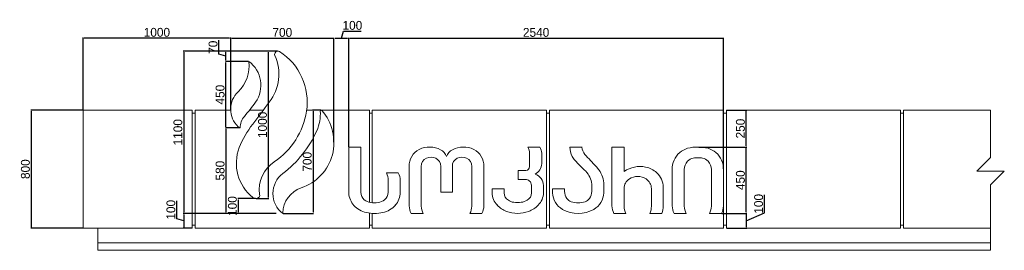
# Model space of a CAD drawing. Header units: feet. Extents: x 1858128 to 1982678, y 4638096 to 4671392.
# Tile 11 of 17: x 1960229 to 1966902, y 4662680 to 4664242. Entities that reach past the tile are written whole.
import ezdxf

# ---------------------------------------------------------------- set-up
doc = ezdxf.new("R2010")
doc.units = ezdxf.units.FT
doc.header["$MEASUREMENT"] = 0
doc.header["$PDMODE"] = 98
doc.header["$PDSIZE"] = 0.3
doc.styles.get("Standard").update_dxf_attribs({"font": 'ACADNUSX.TTF'})
doc.dimstyles.new('ISO-25', dxfattribs={"dimscale": 7, "dimtxt": 20, "dimasz": 2.5, "dimexe": 1.25, "dimexo": 0.625, "dimgap": 3, "dimtad": 1, "dimdec": 0, "dimtxsty": 'Standard', "dimcen": 2.5, "dimadec": 0, "dimazin": 0, "dimtfac": 1, "dimtdec": 0, "dimtmove": 0, "dimatfit": 3, "dimfxl": 1.25, "dimarcsym": 0})

# ---------------------------------------------------------------- blocks, each defined once
blk = doc.blocks.new('*D5886')
at = {"color": 0, "lineweight": -2, "transparency": 16777216}
for p, q in [((1960656.8, 4663629.6), (1960303.4, 4663629.6)), ((1960307.1, 4663622.1), (1960307.1, 4662837.1)), ((1960656.8, 4662829.6), (1960303.4, 4662829.6))]:
    blk.add_line(p, q, dxfattribs=at)
at = {"color": 0, "lineweight": 0, "transparency": 16777216}
for points in [[(1960305.9, 4663622.1), (1960308.4, 4663622.1), (1960307.1, 4663629.6)], [(1960305.9, 4662837.1), (1960308.4, 4662837.1), (1960307.1, 4662829.6)]]:
    blk.add_solid(points, dxfattribs=at)
at = {"layer": 'Defpoints', "color": 0, "lineweight": 0, "transparency": 16777216}
for p in [(1960658.7, 4663629.6), (1960307.1, 4662829.6), (1960658.7, 4662829.6)]:
    blk.add_point(p, dxfattribs=at)
at = {"color": 0, "lineweight": 5, "transparency": 16777216, "insert": (1960267.7, 4663229.6), "char_height": 60, "attachment_point": 5, "rotation": 90}
blk.add_mtext('800', dxfattribs=at)
blk = doc.blocks.new('*D5872')
at = {"color": 0, "lineweight": -2, "transparency": 16777216}
for p, q in [((1964832.3, 4663379.6), (1965156.6, 4663379.6)), ((1965152.8, 4662937.1), (1965152.8, 4663372.1)), ((1964988, 4662929.6), (1965156.6, 4662929.6))]:
    blk.add_line(p, q, dxfattribs=at)
at = {"color": 0, "lineweight": 0, "transparency": 16777216}
for points in [[(1965151.6, 4663372.1), (1965154.1, 4663372.1), (1965152.8, 4663379.6)], [(1965151.6, 4662937.1), (1965154.1, 4662937.1), (1965152.8, 4662929.6)]]:
    blk.add_solid(points, dxfattribs=at)
at = {"layer": 'Defpoints', "color": 0, "lineweight": 0, "transparency": 16777216}
for p in [(1964830.4, 4663379.6), (1965152.8, 4663379.6), (1964986.2, 4662929.6)]:
    blk.add_point(p, dxfattribs=at)
at = {"color": 0, "lineweight": 5, "transparency": 16777216, "insert": (1965113.4, 4663154.6), "char_height": 60, "attachment_point": 5, "rotation": 90}
blk.add_mtext('450', dxfattribs=at)
blk = doc.blocks.new('*D5873')
at = {"color": 0, "lineweight": -2, "transparency": 16777216}
for p, q in [((1965276.5, 4662934.1), (1965276.5, 4663055.2)), ((1965010.5, 4662929.6), (1965156.6, 4662929.6)), ((1965152.8, 4662879.6), (1965276.5, 4662934.1)), ((1965152.8, 4662922.1), (1965152.8, 4662837.1)), ((1965020.6, 4662829.6), (1965156.6, 4662829.6))]:
    blk.add_line(p, q, dxfattribs=at)
at = {"color": 0, "lineweight": 0, "transparency": 16777216}
for points in [[(1965151.6, 4662922.1), (1965154.1, 4662922.1), (1965152.8, 4662929.6)], [(1965151.6, 4662837.1), (1965154.1, 4662837.1), (1965152.8, 4662829.6)]]:
    blk.add_solid(points, dxfattribs=at)
at = {"layer": 'Defpoints', "color": 0, "lineweight": 0, "transparency": 16777216}
for p in [(1965008.7, 4662929.6), (1965018.7, 4662829.6), (1965152.8, 4662829.6)]:
    blk.add_point(p, dxfattribs=at)
at = {"color": 0, "lineweight": 5, "transparency": 16777216, "insert": (1965237, 4662994.6), "char_height": 60, "attachment_point": 5, "rotation": 90}
blk.add_mtext('100', dxfattribs=at)
blk = doc.blocks.new('*D5874')
at = {"color": 0, "lineweight": -2, "transparency": 16777216}
for p, q in [((1965020.6, 4663629.6), (1965156.6, 4663629.6)), ((1965152.8, 4663387.1), (1965152.8, 4663622.1)), ((1964832.3, 4663379.6), (1965156.6, 4663379.6))]:
    blk.add_line(p, q, dxfattribs=at)
at = {"color": 0, "lineweight": 0, "transparency": 16777216}
for points in [[(1965151.6, 4663622.1), (1965154.1, 4663622.1), (1965152.8, 4663629.6)], [(1965151.6, 4663387.1), (1965154.1, 4663387.1), (1965152.8, 4663379.6)]]:
    blk.add_solid(points, dxfattribs=at)
at = {"layer": 'Defpoints', "color": 0, "lineweight": 0, "transparency": 16777216}
for p in [(1965018.7, 4663629.6), (1965152.8, 4663629.6), (1964830.4, 4663379.6)]:
    blk.add_point(p, dxfattribs=at)
at = {"color": 0, "lineweight": 5, "transparency": 16777216, "insert": (1965113.4, 4663504.6), "char_height": 60, "attachment_point": 5, "rotation": 90}
blk.add_mtext('250', dxfattribs=at)
blk = doc.blocks.new('*D5875')
at = {"color": 0, "lineweight": -2, "transparency": 16777216}
for p, q in [((1961658.7, 4663630.4), (1961658.7, 4664120.2)), ((1961666.2, 4664116.5), (1962351.2, 4664116.5)), ((1962358.7, 4663412.1), (1962358.7, 4664120.2))]:
    blk.add_line(p, q, dxfattribs=at)
at = {"color": 0, "lineweight": 0, "transparency": 16777216}
for points in [[(1961666.2, 4664117.7), (1961666.2, 4664115.2), (1961658.7, 4664116.5)], [(1962351.2, 4664117.7), (1962351.2, 4664115.2), (1962358.7, 4664116.5)]]:
    blk.add_solid(points, dxfattribs=at)
at = {"layer": 'Defpoints', "color": 0, "lineweight": 0, "transparency": 16777216}
for p in [(1962358.7, 4664116.5), (1961658.7, 4663628.5), (1962358.7, 4663410.2)]:
    blk.add_point(p, dxfattribs=at)
at = {"color": 0, "lineweight": 5, "transparency": 16777216, "insert": (1962008.7, 4664155.9), "char_height": 60, "attachment_point": 5}
blk.add_mtext('700', dxfattribs=at)
blk = doc.blocks.new('*D5876')
at = {"color": 0, "lineweight": -2, "transparency": 16777216}
for p, q in [((1960658.7, 4663631.4), (1960658.7, 4664120.7)), ((1961651.2, 4664116.9), (1960666.2, 4664116.9)), ((1961658.7, 4663630.9), (1961658.7, 4664120.7))]:
    blk.add_line(p, q, dxfattribs=at)
at = {"color": 0, "lineweight": 0, "transparency": 16777216}
for points in [[(1960666.2, 4664118.2), (1960666.2, 4664115.7), (1960658.7, 4664116.9)], [(1961651.2, 4664118.2), (1961651.2, 4664115.7), (1961658.7, 4664116.9)]]:
    blk.add_solid(points, dxfattribs=at)
at = {"layer": 'Defpoints', "color": 0, "lineweight": 0, "transparency": 16777216}
for p in [(1960658.7, 4664116.9), (1960658.7, 4663629.6), (1961658.7, 4663629)]:
    blk.add_point(p, dxfattribs=at)
at = {"color": 0, "lineweight": 5, "transparency": 16777216, "insert": (1961158.7, 4664156.4), "char_height": 60, "attachment_point": 5}
blk.add_mtext('1000', dxfattribs=at)
blk = doc.blocks.new('*D5877')
at = {"color": 0, "lineweight": -2, "transparency": 16777216}
for p, q in [((1961966.2, 4664029.6), (1961337, 4664029.6)), ((1961340.7, 4664022.1), (1961340.7, 4662937.1)), ((1961966.2, 4662929.6), (1961337, 4662929.6))]:
    blk.add_line(p, q, dxfattribs=at)
at = {"color": 0, "lineweight": 0, "transparency": 16777216}
for points in [[(1961339.5, 4664022.1), (1961342, 4664022.1), (1961340.7, 4664029.6)], [(1961339.5, 4662937.1), (1961342, 4662937.1), (1961340.7, 4662929.6)]]:
    blk.add_solid(points, dxfattribs=at)
at = {"layer": 'Defpoints', "color": 0, "lineweight": 0, "transparency": 16777216}
for p in [(1961968.1, 4664029.6), (1961340.7, 4662929.6), (1961968.1, 4662929.6)]:
    blk.add_point(p, dxfattribs=at)
at = {"color": 0, "lineweight": 5, "transparency": 16777216, "insert": (1961301.3, 4663479.6), "char_height": 60, "attachment_point": 5, "rotation": 90}
blk.add_mtext('1100', dxfattribs=at)
blk = doc.blocks.new('*D5878')
at = {"color": 0, "lineweight": -2, "transparency": 16777216}
for p, q in [((1961827.5, 4663029.6), (1961706.2, 4663029.6)), ((1961709.9, 4663022.1), (1961709.9, 4662937.1)), ((1961827.5, 4662929.6), (1961706.2, 4662929.6))]:
    blk.add_line(p, q, dxfattribs=at)
at = {"color": 0, "lineweight": 0, "transparency": 16777216}
for points in [[(1961708.7, 4663022.1), (1961711.2, 4663022.1), (1961709.9, 4663029.6)], [(1961708.7, 4662937.1), (1961711.2, 4662937.1), (1961709.9, 4662929.6)]]:
    blk.add_solid(points, dxfattribs=at)
at = {"layer": 'Defpoints', "color": 0, "lineweight": 0, "transparency": 16777216}
for p in [(1961829.4, 4663029.6), (1961709.9, 4662929.6), (1961829.4, 4662929.6)]:
    blk.add_point(p, dxfattribs=at)
at = {"color": 0, "lineweight": 5, "transparency": 16777216, "insert": (1961670.5, 4662979.6), "char_height": 60, "attachment_point": 5, "rotation": 90}
blk.add_mtext('100', dxfattribs=at)
blk = doc.blocks.new('*D5879')
at = {"color": 0, "lineweight": -2, "transparency": 16777216}
for p, q in [((1961976.2, 4664029.6), (1961910.3, 4664029.6)), ((1961914, 4663037.1), (1961914, 4664022.1)), ((1961831.3, 4663029.6), (1961917.8, 4663029.6))]:
    blk.add_line(p, q, dxfattribs=at)
at = {"color": 0, "lineweight": 0, "transparency": 16777216}
for points in [[(1961912.8, 4664022.1), (1961915.3, 4664022.1), (1961914, 4664029.6)], [(1961912.8, 4663037.1), (1961915.3, 4663037.1), (1961914, 4663029.6)]]:
    blk.add_solid(points, dxfattribs=at)
at = {"layer": 'Defpoints', "color": 0, "lineweight": 0, "transparency": 16777216}
for p in [(1961914, 4664029.6), (1961978.1, 4664029.6), (1961829.4, 4663029.6)]:
    blk.add_point(p, dxfattribs=at)
at = {"color": 0, "lineweight": 5, "transparency": 16777216, "insert": (1961874.6, 4663529.6), "char_height": 60, "attachment_point": 5, "rotation": 90}
blk.add_mtext('1000', dxfattribs=at)
blk = doc.blocks.new('*D5887')
at = {"color": 0, "lineweight": -2, "transparency": 16777216}
for p, q in [((1962269.8, 4663629.6), (1962213.6, 4663629.6)), ((1962217.4, 4663622.1), (1962217.4, 4662937.1)), ((1962013.9, 4662929.6), (1962221.1, 4662929.6))]:
    blk.add_line(p, q, dxfattribs=at)
at = {"color": 0, "lineweight": 0, "transparency": 16777216}
for points in [[(1962216.1, 4663622.1), (1962218.6, 4663622.1), (1962217.4, 4663629.6)], [(1962216.1, 4662937.1), (1962218.6, 4662937.1), (1962217.4, 4662929.6)]]:
    blk.add_solid(points, dxfattribs=at)
at = {"layer": 'Defpoints', "color": 0, "lineweight": 0, "transparency": 16777216}
for p in [(1962271.6, 4663629.6), (1962012, 4662929.6), (1962217.4, 4662929.6)]:
    blk.add_point(p, dxfattribs=at)
at = {"color": 0, "lineweight": 5, "transparency": 16777216, "insert": (1962177.9, 4663279.6), "char_height": 60, "attachment_point": 5, "rotation": 90}
blk.add_mtext('700', dxfattribs=at)
blk = doc.blocks.new('*D5880')
at = {"color": 0, "lineweight": -2, "transparency": 16777216}
for p, q in [((1961780, 4663959.6), (1961622.8, 4663959.6)), ((1961626.6, 4663517.1), (1961626.6, 4663952.1)), ((1961721.5, 4663509.6), (1961622.8, 4663509.6))]:
    blk.add_line(p, q, dxfattribs=at)
at = {"color": 0, "lineweight": 0, "transparency": 16777216}
for points in [[(1961625.3, 4663952.1), (1961627.8, 4663952.1), (1961626.6, 4663959.6)], [(1961625.3, 4663517.1), (1961627.8, 4663517.1), (1961626.6, 4663509.6)]]:
    blk.add_solid(points, dxfattribs=at)
at = {"layer": 'Defpoints', "color": 0, "lineweight": 0, "transparency": 16777216}
for p in [(1961626.6, 4663959.6), (1961781.9, 4663959.6), (1961723.4, 4663509.6)]:
    blk.add_point(p, dxfattribs=at)
at = {"color": 0, "lineweight": 5, "transparency": 16777216, "insert": (1961587.2, 4663734.6), "char_height": 60, "attachment_point": 5, "rotation": 90}
blk.add_mtext('450', dxfattribs=at)
blk = doc.blocks.new('*D5881')
at = {"color": 0, "lineweight": -2, "transparency": 16777216}
for p, q in [((1961578.9, 4664008.9), (1961578.9, 4664102.6)), ((1961626.6, 4663994.6), (1961578.9, 4664008.9)), ((1961747.5, 4664029.6), (1961622.8, 4664029.6)), ((1961626.6, 4663967.1), (1961626.6, 4664022.1)), ((1961780, 4663959.6), (1961622.8, 4663959.6))]:
    blk.add_line(p, q, dxfattribs=at)
at = {"color": 0, "lineweight": 0, "transparency": 16777216}
for points in [[(1961625.3, 4664022.1), (1961627.8, 4664022.1), (1961626.6, 4664029.6)], [(1961625.3, 4663967.1), (1961627.8, 4663967.1), (1961626.6, 4663959.6)]]:
    blk.add_solid(points, dxfattribs=at)
at = {"layer": 'Defpoints', "color": 0, "lineweight": 0, "transparency": 16777216}
for p in [(1961626.6, 4664029.6), (1961749.4, 4664029.6), (1961781.9, 4663959.6)]:
    blk.add_point(p, dxfattribs=at)
at = {"color": 0, "lineweight": 5, "transparency": 16777216, "insert": (1961539.4, 4664055.8), "char_height": 60, "attachment_point": 5, "rotation": 90}
blk.add_mtext('70', dxfattribs=at)
blk = doc.blocks.new('*D5882')
at = {"color": 0, "lineweight": -2, "transparency": 16777216}
for p, q in [((1961721.5, 4663509.6), (1961622.8, 4663509.6)), ((1961626.6, 4663502.1), (1961626.6, 4662937.1)), ((1961708, 4662929.6), (1961622.8, 4662929.6))]:
    blk.add_line(p, q, dxfattribs=at)
at = {"color": 0, "lineweight": 0, "transparency": 16777216}
for points in [[(1961625.3, 4663502.1), (1961627.8, 4663502.1), (1961626.6, 4663509.6)], [(1961625.3, 4662937.1), (1961627.8, 4662937.1), (1961626.6, 4662929.6)]]:
    blk.add_solid(points, dxfattribs=at)
at = {"layer": 'Defpoints', "color": 0, "lineweight": 0, "transparency": 16777216}
for p in [(1961723.4, 4663509.6), (1961626.6, 4662929.6), (1961709.9, 4662929.6)]:
    blk.add_point(p, dxfattribs=at)
at = {"color": 0, "lineweight": 5, "transparency": 16777216, "insert": (1961587.2, 4663219.6), "char_height": 60, "attachment_point": 5, "rotation": 90}
blk.add_mtext('580', dxfattribs=at)
blk = doc.blocks.new('*D5883')
at = {"color": 0, "lineweight": -2, "transparency": 16777216}
for p, q in [((1961293.1, 4662893.9), (1961293.1, 4663015)), ((1961966.2, 4662929.6), (1961337, 4662929.6)), ((1961340.7, 4662879.6), (1961293.1, 4662893.9)), ((1961340.7, 4662922.1), (1961340.7, 4662837.1)), ((1961396.8, 4662829.6), (1961337, 4662829.6))]:
    blk.add_line(p, q, dxfattribs=at)
at = {"color": 0, "lineweight": 0, "transparency": 16777216}
for points in [[(1961339.5, 4662922.1), (1961342, 4662922.1), (1961340.7, 4662929.6)], [(1961339.5, 4662837.1), (1961342, 4662837.1), (1961340.7, 4662829.6)]]:
    blk.add_solid(points, dxfattribs=at)
at = {"layer": 'Defpoints', "color": 0, "lineweight": 0, "transparency": 16777216}
for p in [(1961968.1, 4662929.6), (1961340.7, 4662829.6), (1961398.7, 4662829.6)]:
    blk.add_point(p, dxfattribs=at)
at = {"color": 0, "lineweight": 5, "transparency": 16777216, "insert": (1961253.6, 4662954.4), "char_height": 60, "attachment_point": 5, "rotation": 90}
blk.add_mtext('100', dxfattribs=at)
blk = doc.blocks.new('*D5884')
at = {"color": 0, "lineweight": -2, "transparency": 16777216}
for p, q in [((1962408.7, 4664116.5), (1962423, 4664164.1)), ((1962423, 4664164.1), (1962544.1, 4664164.1)), ((1962358.7, 4663412.1), (1962358.7, 4664120.2)), ((1962366.2, 4664116.5), (1962451.2, 4664116.5)), ((1962458.7, 4663381.4), (1962458.7, 4664120.2))]:
    blk.add_line(p, q, dxfattribs=at)
at = {"color": 0, "lineweight": 0, "transparency": 16777216}
for points in [[(1962366.2, 4664117.7), (1962366.2, 4664115.2), (1962358.7, 4664116.5)], [(1962451.2, 4664117.7), (1962451.2, 4664115.2), (1962458.7, 4664116.5)]]:
    blk.add_solid(points, dxfattribs=at)
at = {"layer": 'Defpoints', "color": 0, "lineweight": 0, "transparency": 16777216}
for p in [(1962458.7, 4664116.5), (1962358.7, 4663410.2), (1962458.7, 4663379.6)]:
    blk.add_point(p, dxfattribs=at)
at = {"color": 0, "lineweight": 5, "transparency": 16777216, "insert": (1962483.6, 4664203.6), "char_height": 60, "attachment_point": 5}
blk.add_mtext('100', dxfattribs=at)
blk = doc.blocks.new('*D5885')
at = {"color": 0, "lineweight": -2, "transparency": 16777216}
for p, q in [((1962458.7, 4663381.4), (1962458.7, 4664120.2)), ((1962466.2, 4664116.5), (1964991.2, 4664116.5)), ((1964998.7, 4663232.8), (1964998.7, 4664120.2))]:
    blk.add_line(p, q, dxfattribs=at)
at = {"color": 0, "lineweight": 0, "transparency": 16777216}
for points in [[(1962466.2, 4664117.7), (1962466.2, 4664115.2), (1962458.7, 4664116.5)], [(1964991.2, 4664117.7), (1964991.2, 4664115.2), (1964998.7, 4664116.5)]]:
    blk.add_solid(points, dxfattribs=at)
at = {"layer": 'Defpoints', "color": 0, "lineweight": 0, "transparency": 16777216}
for p in [(1964998.7, 4664116.5), (1962458.7, 4663379.6), (1964998.7, 4663230.9)]:
    blk.add_point(p, dxfattribs=at)
at = {"color": 0, "lineweight": 5, "transparency": 16777216, "insert": (1963728.7, 4664155.9), "char_height": 60, "attachment_point": 5}
blk.add_mtext('2540', dxfattribs=at)

msp = doc.modelspace()

# ---------------------------------------------------------------- linework, layer by layer
at = {"color": 0, "linetype": 'Continuous', "lineweight": 0, "extrusion": (0, 1, 0)}
for p, q in [((1960658.7, 4663629.6), (1960658.7, 4662829.6)), ((1960658.7, 4663629.6), (1961398.7, 4663629.6)), ((1961398.7, 4662829.6), (1961398.7, 4663629.6)), ((1961398.7, 4663609.6), (1961418.7, 4663609.6)), ((1961418.7, 4663629.6), (1961658.8, 4663629.6)), ((1961418.7, 4663629.6), (1961418.7, 4662829.6)), ((1961786.3, 4663629.6), (1961880.1, 4663629.6)), ((1962173.8, 4663629.6), (1962598.7, 4663629.6)), ((1962598.7, 4663004.5), (1962598.7, 4663629.6)), ((1962598.7, 4663609.6), (1962618.7, 4663609.6)), ((1962618.7, 4663629.6), (1963798.7, 4663629.6)), ((1962618.7, 4663629.6), (1962618.7, 4663001.3)), ((1963798.7, 4662829.6), (1963798.7, 4663629.6)), ((1963798.7, 4663609.6), (1963818.7, 4663609.6)), ((1963818.7, 4663629.6), (1963818.7, 4662829.6)), ((1963818.7, 4663629.6), (1964998.7, 4663629.6)), ((1964998.7, 4662829.6), (1964998.7, 4663629.6)), ((1964998.7, 4663609.6), (1965018.7, 4663609.6)), ((1965018.7, 4663629.6), (1965018.7, 4662829.6)), ((1965018.7, 4663629.6), (1966198.7, 4663629.6)), ((1966198.7, 4662829.6), (1966198.7, 4663629.6)), ((1966198.7, 4663609.6), (1966218.7, 4663609.6)), ((1966218.7, 4663629.6), (1966218.7, 4662829.6)), ((1966218.7, 4663629.6), (1966808.7, 4663629.6)), ((1962541.3, 4663379.6), (1962458.7, 4663379.6)), ((1962458.7, 4663379.6), (1962458.7, 4663066.3)), ((1962541.3, 4663073.1), (1962541.3, 4663379.6)), ((1963754.1, 4663379.6), (1963672, 4663379.6)), ((1963684.2, 4663335.3), (1963684.2, 4663247.1)), ((1963766.4, 4663266.6), (1963766.4, 4663336.9)), ((1964039.8, 4663379.6), (1963958.1, 4663379.6)), ((1964324.9, 4663379.6), (1964242.8, 4663379.6)), ((1964242.8, 4663379.6), (1964242.8, 4662980.3)), ((1964324.9, 4663213.7), (1964324.9, 4663379.6)), ((1962794.8, 4663204.5), (1962715.4, 4663204.5)), ((1962868.6, 4663248.4), (1962868.6, 4662980.3)), ((1962950.8, 4662978.9), (1962950.8, 4663248.4)), ((1963082.1, 4663248.4), (1963082.1, 4663074.7)), ((1963161.1, 4663074.7), (1963161.1, 4663248.4)), ((1963292.4, 4663248.4), (1963292.4, 4662978.9)), ((1963374.6, 4662980.3), (1963374.6, 4663248.4)), ((1963659.9, 4663219.4), (1963606.4, 4663219.4)), ((1963606.4, 4663219.4), (1963606.4, 4663159.3)), ((1964651, 4663227), (1964651, 4662980.3)), ((1964733.2, 4662978.9), (1964733.2, 4663227)), ((1964916.5, 4663227), (1964916.5, 4662978.9)), ((1964998.7, 4662980.3), (1964998.7, 4663227)), ((1962726.6, 4663152.2), (1962726.6, 4663073.1)), ((1962807.5, 4663073.1), (1962807.5, 4663152.2)), ((1963606.4, 4663159.3), (1963655.4, 4663159.3)), ((1964105.9, 4663128.5), (1964105.9, 4663078.9)), ((1964187.6, 4663068.1), (1964187.6, 4663136.7)), ((1963082.1, 4663074.7), (1963161.1, 4663074.7)), ((1963512, 4663097.1), (1963429.8, 4663097.1)), ((1963429.8, 4663097.1), (1963429.8, 4663069.1)), ((1963512, 4663069.1), (1963512, 4663097.1)), ((1963696.9, 4663120.7), (1963696.9, 4663069.1)), ((1963779, 4663069.1), (1963779, 4663118.9)), ((1963921.8, 4663096.5), (1963840.1, 4663096.5)), ((1963840.1, 4663096.5), (1963840.1, 4663068.1)), ((1963921.8, 4663078.9), (1963921.8, 4663096.5)), ((1964324.9, 4662978.9), (1964324.9, 4663098.4)), ((1964510.3, 4663098.4), (1964510.3, 4662978.9)), ((1964590.1, 4662978.9), (1964590.1, 4663108.1)), ((1962012.9, 4662930.5), (1962013, 4662933.1)), ((1962598.7, 4662829.6), (1962598.7, 4662931.8)), ((1962618.7, 4662930), (1962618.7, 4662829.6)), ((1962881.3, 4662929.6), (1962963.5, 4662929.6)), ((1963279.7, 4662929.6), (1963361.8, 4662929.6)), ((1964255.5, 4662929.6), (1964337.7, 4662929.6)), ((1964499.1, 4662929.6), (1964581.3, 4662929.6)), ((1964663.8, 4662929.6), (1964746, 4662929.6)), ((1964903.8, 4662929.6), (1964986, 4662929.6)), ((1961398.7, 4662829.6), (1960658.7, 4662829.6)), ((1960758.7, 4662729.6), (1960758.7, 4662829.6)), ((1961418.7, 4662849.6), (1961398.7, 4662849.6)), ((1962598.7, 4662829.6), (1961418.7, 4662829.6)), ((1962618.7, 4662849.6), (1962598.7, 4662849.6)), ((1963798.7, 4662829.6), (1962618.7, 4662829.6)), ((1963818.7, 4662849.6), (1963798.7, 4662849.6)), ((1964998.7, 4662829.6), (1963818.7, 4662829.6)), ((1965018.7, 4662849.6), (1964998.7, 4662849.6)), ((1966198.7, 4662829.6), (1965018.7, 4662829.6)), ((1966218.7, 4662849.6), (1966198.7, 4662849.6)), ((1966808.7, 4662829.6), (1966218.7, 4662829.6)), ((1960758.7, 4662729.6), (1966808.7, 4662729.6)), ((1960758.7, 4662729.6), (1966808.7, 4662729.6)), ((1960758.7, 4662729.6), (1960758.7, 4662679.6)), ((1966808.7, 4662679.6), (1960758.7, 4662679.6))]:
    msp.add_line(p, q, dxfattribs=at)
at = {"color": 0, "linetype": 'Continuous', "lineweight": 0}
msp.add_lwpolyline([(1966808.7, 4663629.6), (1966808.7, 4663309.5), (1966715.6, 4663216.4), (1966901.8, 4663216.4), (1966808.7, 4663123.3), (1966808.7, 4662679.6)], dxfattribs=at)
at = {"color": 0, "linetype": 'Continuous', "lineweight": 0, "extrusion": (0, 0, -1)}
for centre, radius, start, end in [((-1961682.3, 4663873), 303.8, 155.42577, 218.45249), ((-1961543, 4663928.2), 240.5, 172.61428, 226.19944), ((-1952345.3, 4670677.9), 11857.1, 216.14574, 217.05328), ((-1961989, 4663603.6), 277.6, 175.89888, 204.12684), ((-1961840.5, 4663511.1), 117.2, 359.23914, 40.60752), ((-1961559.9, 4663794.7), 747.4, 204.0579, 232.80795), ((-1963600.2, 4663335.9), 84.1, 148.6662, 180.41252), ((-1964117.2, 4663380.9), 77.5, 318.39594, 359.0027), ((-1965904.2, 4664980.6), 2475.8, 315.60713, 318.1715), ((-1962080.7, 4663089.9), 228, 352.03541, 56.23037), ((-1963008.9, 4663249.9), 58.2, 358.55515, 66.08102), ((-1963016.9, 4663231.7), 78, 66.08102, 113.91898), ((-1963022.1, 4663249.2), 60, 116.17785, 180.77983), ((-1963221, 4663249.2), 60, 359.22017, 63.82215), ((-1963226.2, 4663231.7), 78, 66.08102, 113.91898), ((-1963234.3, 4663249.9), 58.2, 113.91898, 181.44485), ((-1964811.4, 4663229.3), 78.2, 358.31682, 43.6773), ((-1964809, 4663228.3), 77.2, 45.43767, 78.20244), ((-1964823.6, 4663144.9), 161.8, 79.18998, 90.46475), ((-1964826.2, 4663144.9), 161.8, 89.53525, 100.81002), ((-1964840.8, 4663228.3), 77.2, 101.79756, 134.56233), ((-1964838.4, 4663229.3), 78.2, 136.3227, 181.68318), ((-1962561.3, 4663144.1), 165.5, 158.59621, 177.21644), ((-1963657, 4663246.4), 27.2, 178.68096, 263.82527), ((-1963964.1, 4663114.5), 142.5, 134.88793, 174.37909), ((-1963658, 4663120.6), 38.8, 86.17582, 179.86542), ((-1964402.3, 4663098.4), 77.3, 0, 57.36923), ((-1964417.2, 4663075.1), 105, 57.36923, 122.63077), ((-1964431, 4663096.7), 79.3, 122.63077, 178.78461), ((-1962193.2, 4662931.4), 180.3, 0.55479, 71.66036), ((-1962608.7, 4663073.2), 67.4, 310.93218, 359.9605), ((-1962650.6, 4663078.4), 76.2, 183.99639, 227.49022), ((-1963571.3, 4663070.2), 59.3, 300.64233, 358.92892), ((-1963642.9, 4663067), 54, 177.73026, 242.21438), ((-1964019.8, 4663083.6), 98.1, 327.25135, 357.2194), ((-1964021.9, 4663078.9), 84, 180, 215.10505), ((-1962622.3, 4663091.6), 90.3, 280.29925, 309.79537), ((-1962632.3, 4663164.9), 164.2, 260.85593, 279.14407), ((-1962644, 4663094), 92.4, 231.0012, 261.03745), ((-1963587.4, 4663083.6), 79.4, 277.44705, 305.75889), ((-1963602.5, 4663149), 146.4, 260.00598, 279.99402), ((-1963617.5, 4663097.7), 93.4, 237.21386, 263.56908), ((-1963983.2, 4663060.1), 54.6, 288.0505, 327.25135), ((-1964013.3, 4663152.5), 151.8, 251.9495, 288.0505), ((-1964041.9, 4663064.8), 59.6, 215.10505, 251.9495), ((-1963052.4, 4662978.9), 101.7, 330.99651, 0.0133), ((-1963190.8, 4662978.9), 101.7, 179.9867, 209.00349), ((-1964426.6, 4662978.9), 101.7, 330.99651, 0.0133), ((-1964396.3, 4662978.9), 114, 180, 205.62271), ((-1964834.9, 4662978.9), 101.7, 330.99651, 0.0133), ((-1964814.9, 4662978.9), 101.7, 179.9867, 209.00349)]:
    msp.add_arc(centre, radius, start, end, dxfattribs=at)
at = {"color": 0, "linetype": 'Continuous', "lineweight": 0}
for centre, radius, start, end in [((1961978.1, 4664008.1), 21.4, 58.34189, 204.30821), ((1961772, 4663684.1), 405.5, 351.14933, 57.59765), ((1961781.9, 4663959.2), 0.42, 53.65081, 187.38572), ((1961663.9, 4663798.9), 199.4, 324.59663, 53.65081), ((1961823.6, 4663635.6), 164.9, 133.80056, 225.94195), ((1960733.7, 4664460), 1340.7, 319.39248, 324.59663), ((1961672.7, 4663700.2), 506.1, 303.76963, 351.07969), ((1962033.5, 4663410.9), 325.2, 288.45683, 41.80314), ((1962271.6, 4663623.8), 5.75, 41.86379, 184.10112), ((1962263.6, 4663164.9), 585.8, 141.02728, 158.86217), ((1961729.2, 4663538.1), 29.1, 225.94195, 258.44652), ((1961994.3, 4663269), 297, 158.86217, 231.49453), ((1962995.1, 4663251.6), 126.6, 117.74298, 181.45236), ((1963006.3, 4663217.6), 162, 62.34171, 115.62819), ((1963042.3, 4663286.3), 84.4, 20.15029, 62.34171), ((1963200.8, 4663286.3), 84.4, 117.65829, 159.84971), ((1963236.9, 4663217.6), 162, 64.37181, 117.65829), ((1963248, 4663251.6), 126.6, 358.54764, 62.25702), ((1963685.1, 4663336.7), 81.3, 0.16975, 31.84704), ((1964085, 4663376), 127, 178.40989, 208.71003), ((1964801.5, 4663229), 150.5, 131.40012, 180.73681), ((1964796.8, 4663231.1), 145.7, 106.5035, 130.57044), ((1964824.3, 4663102.7), 276.9, 89.88154, 104.41665), ((1964825.5, 4663102.7), 276.9, 75.58335, 90.11846), ((1964853, 4663231.1), 145.7, 49.42956, 73.4965), ((1964848.2, 4663229), 150.5, 359.26319, 48.59988), ((1963683.6, 4663268.5), 82.9, 298.49367, 358.6635), ((1964082.1, 4663374.9), 123.9, 208.9002, 223.50134), ((1966667, 4665828.1), 3687.5, 223.50134, 225.11207), ((1962113.5, 4663064.5), 169, 127.06038, 232.87585), ((1962693.1, 4663152.2), 114.3, 0, 27.26672), ((1963690.9, 4663113.4), 88.3, 3.567, 68.61598), ((1964001, 4663117.3), 187.6, 39.44197, 44.39287), ((1964001, 4663117.3), 187.6, 5.93238, 39.44197), ((1964433.2, 4663058), 189.6, 78.44618, 124.82171), ((1964438.9, 4663086), 161, 48.00317, 78.44618), ((1964458.8, 4663108.1), 131.3, 0, 48.00317), ((1962612.5, 4663082.2), 154.6, 185.89744, 219.55657), ((1962669.2, 4663074.4), 138.2, 319.66552, 359.48554), ((1963559, 4663074.5), 129.3, 182.38596, 223.96049), ((1963656.9, 4663072), 122.2, 314.4244, 358.66419), ((1963972.3, 4663072.5), 132.3, 181.93395, 240.80546), ((1964053.6, 4663074.2), 134.1, 299.19454, 357.40305), ((1961829.4, 4663061.8), 32.2, 231.49453, 292.07968), ((1961833, 4663052.9), 22.6, 292.07968, 13.99643), ((1962012, 4662930.4), 0.821, 232.87585, 4.11525), ((1962613.2, 4663095.4), 163.8, 222.96208, 257.53597), ((1962633.4, 4663197.2), 267.6, 258.02213, 282.24363), ((1962654.6, 4663093.8), 162.1, 282.67956, 317.79045), ((1962989.8, 4662983.8), 121.2, 181.63233, 206.56312), ((1963253.4, 4662983.8), 121.2, 333.43688, 358.36767), ((1963589.8, 4663104.2), 172.1, 223.96049, 248.89181), ((1963603.2, 4663138.9), 209.3, 248.89181, 291.10819), ((1963610.9, 4663118.9), 187.9, 291.10819, 314.4244), ((1964013.4, 4663146.1), 216.5, 240.80546, 299.19454), ((1964350.2, 4662980.3), 107.4, 180, 208.19545), ((1964460.8, 4662976.6), 129.4, 338.69091, 1.01924), ((1964772.2, 4662983.8), 121.2, 181.63233, 206.56312), ((1964877.5, 4662983.8), 121.2, 333.43688, 358.36767)]:
    msp.add_arc(centre, radius, start, end, dxfattribs=at)

# ---------------------------------------------------------------- dimensions: what is measured, and where the dimension line sits
at = {"color": 1, "lineweight": 5}
for base, p1, p2, picture, middle in [((1960658.7, 4664116.9), (1961658.7, 4663629), (1960658.7, 4663629.6), '*D5876', (1961158.7, 4664156.4)), ((1962358.7, 4664116.5), (1961658.7, 4663628.5), (1962358.7, 4663410.2), '*D5875', (1962008.7, 4664155.9)), ((1962458.7, 4664116.5), (1962358.7, 4663410.2), (1962458.7, 4663379.6), '*D5884', (1962432, 4664203.6)), ((1964998.7, 4664116.5), (1962458.7, 4663379.6), (1964998.7, 4663230.9), '*D5885', (1963728.7, 4664155.9))]:
    dim = msp.add_linear_dim(base=base, p1=p1, p2=p2, dimstyle='ISO-25', override={"dimscale": 3, "dimtmove": 1}, dxfattribs=at)
    dim.commit()
    dim.dimension.update_dxf_attribs({"geometry": picture, "text_midpoint": middle})
for base, p1, p2, picture, middle in [((1961626.6, 4664029.6), (1961781.9, 4663959.6), (1961749.4, 4664029.6), '*D5881', (1961539.4, 4664017.9)), ((1961340.7, 4662929.6), (1961968.1, 4664029.6), (1961968.1, 4662929.6), '*D5877', (1961301.3, 4663479.6)), ((1961914, 4664029.6), (1961829.4, 4663029.6), (1961978.1, 4664029.6), '*D5879', (1961874.6, 4663529.6)), ((1961626.6, 4663959.6), (1961723.4, 4663509.6), (1961781.9, 4663959.6), '*D5880', (1961587.2, 4663734.6)), ((1960307.1, 4662829.6), (1960658.7, 4663629.6), (1960658.7, 4662829.6), '*D5886', (1960267.7, 4663229.6)), ((1962217.4, 4662929.6), (1962271.6, 4663629.6), (1962012, 4662929.6), '*D5887', (1962177.9, 4663279.6)), ((1965152.8, 4663629.6), (1964830.4, 4663379.6), (1965018.7, 4663629.6), '*D5874', (1965113.4, 4663504.6)), ((1961626.6, 4662929.6), (1961723.4, 4663509.6), (1961709.9, 4662929.6), '*D5882', (1961587.2, 4663219.6)), ((1965152.8, 4663379.6), (1964986.2, 4662929.6), (1964830.4, 4663379.6), '*D5872', (1965113.4, 4663154.6)), ((1961340.7, 4662829.6), (1961968.1, 4662929.6), (1961398.7, 4662829.6), '*D5883', (1961253.6, 4662902.9))]:
    dim = msp.add_linear_dim(base=base, p1=p1, p2=p2, angle=90, dimstyle='ISO-25', override={"dimscale": 3, "dimtmove": 1}, dxfattribs=at)
    dim.commit()
    dim.dimension.update_dxf_attribs({"geometry": picture, "text_midpoint": middle})
for base, p1, p2, picture, middle in [((1965152.8, 4662829.6), (1965008.7, 4662929.6), (1965018.7, 4662829.6), '*D5873', (1965276.5, 4662943.1)), ((1961709.9, 4662929.6), (1961829.4, 4663029.6), (1961829.4, 4662929.6), '*D5878', (1961709.9, 4662979.6))]:
    dim = msp.add_linear_dim(base=base, p1=p1, p2=p2, angle=90, dimstyle='ISO-25', override={"dimscale": 3, "dimtmove": 1}, dxfattribs=at)
    dim.commit()
    dim.dimension.update_dxf_attribs({"geometry": picture, "text_midpoint": middle, "dimtype": 160})

doc.saveas('drawing.dxf')
